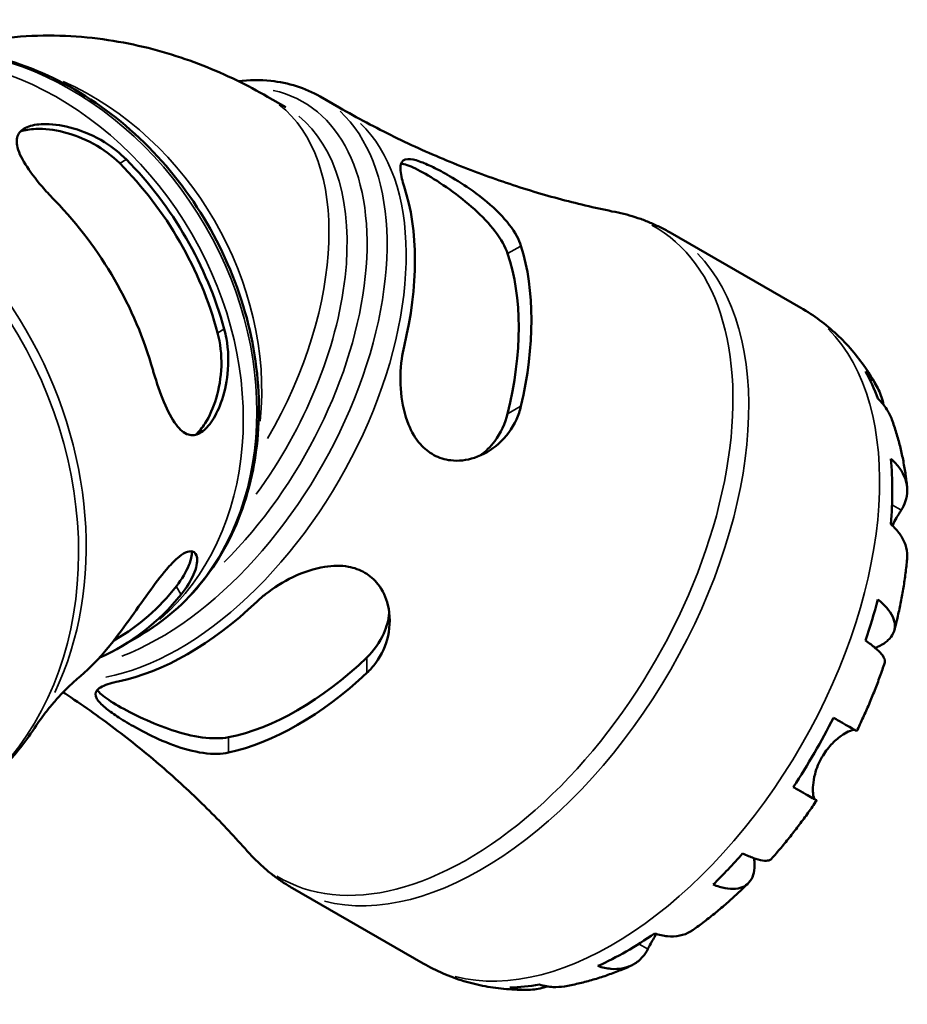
# Model space of a CAD drawing. Header units: millimetres. Extents: x 0 to 922, y 0 to 907.
# Tile 12 of 12: x 822 to 922, y 587 to 697. Entities that reach past the tile are written whole.
import ezdxf

# ---------------------------------------------------------------- set-up
doc = ezdxf.new("R2010")
doc.units = ezdxf.units.MM
doc.layers.add('Visible (ISO)', color=7, linetype='Continuous', lineweight=50)
doc.layers.add('Visible Narrow (ISO)', color=7, linetype='Continuous', lineweight=35)

msp = doc.modelspace()

# ---------------------------------------------------------------- linework, layer by layer
at = {"layer": 'Visible (ISO)'}
for p, q in [((850.183, 688.677), (852.219, 687.505)), ((856.089, 688.709), (858.238, 687.471)), ((895.395, 673.431), (910.095, 664.966)), ((833.112, 627.715), (832.904, 627.594)), ((835.826, 628.134), (834.306, 627.252)), ((852.977, 599.771), (867.677, 591.306))]:
    msp.add_line(p, q, dxfattribs=at)
for centre, major_axis, ratio, start_param, end_param in [((815.482, 658.095), (18.135, -31.25), 0.8159693, 1.2587036, 1.8774303), ((815.482, 658.095), (17.63, -30.38), 0.8159693, 1.2495407, 1.8865932), ((841.19, 655.602), (18.03, 31.31), 0.5780931, 5.1864901, 5.8052168), ((806.732, 653.017), (-18.643, 32.125), 0.8159693, 4.4089934, 5.0103258), ((853.564, 648.476), (-18.535, -32.187), 0.5780931, 2.0535946, 2.654927), ((853.564, 648.476), (-17.529, -30.439), 0.5780931, 2.0357346, 2.672787), ((890.477, 627.22), (21.095, 36.633), 0.5780931, 5.8284149, 5.9486902), ((890.477, 627.22), (21.095, 36.633), 0.5780931, 5.3891997, 5.6025072), ((815.482, 658.095), (18.135, -31.25), 0.8159693, 6.1942623, 6.5898193), ((815.482, 658.095), (17.63, -30.38), 0.8159693, 0, 0.3157968), ((841.19, 655.602), (18.03, 31.31), 0.5780931, 3.6156937, 4.2344205), ((890.477, 627.22), (21.095, 36.633), 0.5780931, 5.0430167, 5.163292), ((806.732, 653.017), (18.643, -32.125), 0.8159693, 0.1531401, 0.2979368), ((853.564, 648.476), (-17.529, -30.439), 0.5780931, 0.4649382, 1.1019907), ((853.564, 648.476), (-18.535, -32.187), 0.5780931, 0.4827983, 1.0841307), ((890.477, 627.22), (21.095, 36.633), 0.5780931, 4.6038015, 4.817109), ((890.477, 627.22), (21.095, 36.633), 0.5780931, 4.2576185, 4.3778939), ((890.477, 627.22), (21.095, 36.633), 0.5780931, 3.8184034, 4.0317109), ((890.477, 627.22), (-21.095, -36.633), 0.5780931, 0.3306277, 0.450903)]:
    msp.add_ellipse(centre, major_axis=major_axis, ratio=ratio, start_param=start_param, end_param=end_param, dxfattribs=at)
for points, knots in [([(813.962, 693.983), (814.147, 694.035), (814.332, 694.085), (818.056, 695.069), (821.597, 695.507), (828.343, 695.597), (831.55, 695.255), (837.54, 694.056), (840.326, 693.2), (845.519, 691.161), (847.928, 689.976), (850.183, 688.677)], [4.07586064, 4.07586064, 4.07586064, 4.07586064, 4.08407045, 4.08407045, 4.24115008, 4.24115008, 4.39822972, 4.39822972, 4.55530935, 4.55530935, 4.71238898, 4.71238898, 4.71238898, 4.71238898]), ([(835.826, 628.134), (838.547, 629.713), (840.961, 631.818), (844.946, 636.872), (846.509, 639.824), (848.638, 646.3), (849.191, 649.83), (849.223, 657.106), (848.692, 660.855), (846.597, 668.181), (845.031, 671.757), (841.019, 678.371), (838.574, 681.407), (833.05, 686.629), (829.972, 688.814), (823.495, 692.1), (820.098, 693.204), (813.344, 694.205), (809.988, 694.113), (804.248, 692.867), (801.802, 691.923), (799.562, 690.623)], [4.7151184, 4.7151184, 4.7151184, 4.7151184, 5.0279079, 5.0279079, 5.3431814, 5.3431814, 5.6629854, 5.6629854, 5.9857602, 5.9857602, 6.3096719, 6.3096719, 6.6338117, 6.6338117, 6.9576322, 6.9576322, 7.2800957, 7.2800957, 7.599218, 7.599218, 7.856711, 7.856711, 7.856711, 7.856711]), ([(846.895, 690.429), (848.137, 690.57), (849.356, 690.585), (852.532, 690.262), (854.416, 689.673), (856.089, 688.709)], [6.66307545, 6.66307545, 6.66307545, 6.66307545, 6.81310909, 6.81310909, 7.06664976, 7.06664976, 7.06664976, 7.06664976]), ([(889.246, 675.732), (887.276, 676.126), (885.259, 676.593), (881.164, 677.683), (879.084, 678.306), (874.896, 679.714), (872.788, 680.499), (868.578, 682.228), (866.476, 683.173), (862.316, 685.213), (860.258, 686.308), (858.238, 687.471)], [0.59091121, 0.59091121, 0.59091121, 0.59091121, 0.62942186, 0.62942186, 0.66793251, 0.66793251, 0.70644316, 0.70644316, 0.74495381, 0.74495381, 0.78346445, 0.78346445, 0.78346445, 0.78346445]), ([(826.317, 676.989), (826.265, 677.043), (826.212, 677.097), (826.16, 677.151), (825.699, 677.631), (825.263, 678.112), (824.106, 679.462), (823.463, 680.307), (822.491, 681.86), (822.159, 682.573), (821.95, 683.712), (822.003, 684.165), (822.463, 684.888), (822.836, 685.159), (823.892, 685.528), (824.554, 685.617), (826.248, 685.597), (827.304, 685.431), (829.557, 684.777), (830.755, 684.257), (832.759, 683.024), (833.591, 682.37), (834.317, 681.635)], [-0.0229757, -0.0229757, -0.0229757, -0.0229757, 0, 0, 0, 0.2034928, 0.2034928, 0.5802394, 0.5802394, 0.9548127, 0.9548127, 1.2618287, 1.2618287, 1.5452654, 1.5452654, 1.8297452, 1.8297452, 2.1842166, 2.1842166, 2.5750687, 2.5750687, 2.8906798, 2.8906798, 2.8906798, 2.8906798]), ([(822.431, 684.778), (822.916, 684.939), (823.498, 685.039), (825.112, 685.102), (826.221, 684.969), (828.35, 684.44), (829.526, 683.996), (831.726, 682.789), (832.748, 682.024), (833.569, 681.204)], [0.1153536, 0.1153536, 0.1153536, 0.1153536, 0.3420357, 0.3420357, 0.6840715, 0.6840715, 1.0379285, 1.0379285, 1.3917855, 1.3917855, 1.3917855, 1.3917855]), ([(865.525, 678.609), (865.426, 678.91), (865.344, 679.193), (865.111, 680.15), (865.067, 680.69), (865.258, 681.456), (865.508, 681.664), (866.276, 681.699), (866.714, 681.607), (867.708, 681.255), (868.211, 681.037), (869.352, 680.481), (869.975, 680.147), (871.488, 679.269), (872.375, 678.704), (874.323, 677.314), (875.359, 676.46), (877.044, 674.739), (877.717, 673.874), (878.377, 672.643), (878.536, 672.275), (878.65, 671.915)], [-3.0823066, -3.0823066, -3.0823066, -3.0823066, -2.9436123, -2.9436123, -2.577158, -2.577158, -2.1924556, -2.1924556, -1.9016831, -1.9016831, -1.6719659, -1.6719659, -1.4356325, -1.4356325, -1.1208692, -1.1208692, -0.7150215, -0.7150215, -0.335684, -0.335684, -0.1713732, -0.1713732, -0.1713732, -0.1713732]), ([(865.193, 681.169), (865.384, 681.152), (865.61, 681.099), (866.42, 680.819), (867.132, 680.465), (868.722, 679.549), (869.68, 678.938), (871.614, 677.56), (872.586, 676.791), (874.269, 675.272), (875.096, 674.411), (876.409, 672.684), (876.891, 671.818), (877.152, 671.052)], [2.2338191, 2.2338191, 2.2338191, 2.2338191, 2.3942509, 2.3942509, 2.7271193, 2.7271193, 3.069155, 3.069155, 3.4111907, 3.4111907, 3.7650477, 3.7650477, 4.1189047, 4.1189047, 4.1189047, 4.1189047]), ([(889.246, 675.732), (889.675, 675.647), (890.101, 675.548), (890.949, 675.322), (891.369, 675.196), (892.203, 674.916), (892.615, 674.762), (893.43, 674.427), (893.832, 674.246), (894.623, 673.858), (895.013, 673.651), (895.395, 673.431)], [0.59091121, 0.59091121, 0.59091121, 0.59091121, 0.62942186, 0.62942186, 0.66793251, 0.66793251, 0.70644316, 0.70644316, 0.74495381, 0.74495381, 0.78346445, 0.78346445, 0.78346445, 0.78346445]), ([(910.095, 664.966), (910.824, 664.546), (911.528, 664.084), (912.875, 663.084), (913.518, 662.547), (914.734, 661.409), (915.307, 660.808), (916.38, 659.556), (916.879, 658.905), (917.804, 657.563), (918.229, 656.873), (918.618, 656.169)], [0.78346445, 0.78346445, 0.78346445, 0.78346445, 0.85068004, 0.85068004, 0.91789562, 0.91789562, 0.98511121, 0.98511121, 1.05232679, 1.05232679, 1.11954237, 1.11954237, 1.11954237, 1.11954237]), ([(845.317, 662.582), (845.413, 662.233), (845.494, 661.877), (845.797, 660.214), (845.833, 658.863), (845.568, 656.399), (845.303, 655.276), (844.627, 653.442), (844.249, 652.699), (843.431, 651.541), (843.009, 651.129), (842.14, 650.644), (841.712, 650.594), (840.805, 650.865), (840.344, 651.264), (839.425, 652.489), (838.97, 653.362), (838.123, 655.38), (837.73, 656.51), (837.379, 657.719), (837.358, 657.792), (837.338, 657.864), (837.317, 657.936)], [-2.8905392, -2.8905392, -2.8905392, -2.8905392, -2.77978, -2.77978, -2.3812011, -2.3812011, -2.0238949, -2.0238949, -1.7240223, -1.7240223, -1.438681, -1.438681, -1.1429704, -1.1429704, -0.7846937, -0.7846937, -0.3852804, -0.3852804, 0, 0, 0, 0.0229635, 0.0229635, 0.0229635, 0.0229635]), ([(844.569, 662.152), (844.876, 661.002), (845.027, 659.702), (844.954, 657.134), (844.734, 655.867), (844.105, 653.774), (843.671, 652.784), (842.826, 651.464), (842.459, 651.026), (842.088, 650.696)], [1.3355026, 1.3355026, 1.3355026, 1.3355026, 1.6984425, 1.6984425, 2.0613825, 2.0613825, 2.3942509, 2.3942509, 2.6145846, 2.6145846, 2.6145846, 2.6145846]), ([(878.65, 653.929), (878.53, 653.412), (878.361, 652.913), (877.666, 651.372), (876.967, 650.439), (875.326, 648.986), (874.397, 648.444), (872.549, 647.84), (871.641, 647.728), (870.096, 647.911), (869.462, 648.106), (868.307, 648.73), (867.799, 649.14), (866.799, 650.271), (866.357, 651.024), (865.572, 652.949), (865.306, 654.165), (865.064, 656.684), (865.095, 657.99), (865.331, 659.706), (865.418, 660.173), (865.525, 660.623)], [-3.1121515, -3.1121515, -3.1121515, -3.1121515, -2.9389932, -2.9389932, -2.55139, -2.55139, -2.184781, -2.184781, -1.8623689, -1.8623689, -1.623421, -1.623421, -1.394929, -1.394929, -1.109874, -1.109874, -0.73553, -0.73553, -0.3488593, -0.3488593, -0.1987424, -0.1987424, -0.1987424, -0.1987424]), ([(917.356, 657.818), (917.776, 657.412), (918.138, 656.955), (918.713, 656.037), (918.974, 655.492), (919.252, 654.637), (919.326, 654.353), (919.383, 654.069)], [0.21343366, 0.21343366, 0.21343366, 0.21343366, 0.41600999, 0.41600999, 0.62434849, 0.62434849, 0.72381923, 0.72381923, 0.72381923, 0.72381923]), ([(920.321, 652.416), (920.17, 652.826), (919.972, 653.216), (919.486, 653.97), (919.14, 654.39), (918.731, 654.772)], [6.09879091, 6.09879091, 6.09879091, 6.09879091, 6.26990562, 6.26990562, 6.47248196, 6.47248196, 6.47248196, 6.47248196]), ([(877.152, 653.066), (876.884, 651.973), (876.385, 650.897), (875.231, 649.362), (874.67, 648.815), (874.074, 648.376)], [-1.39161666, -1.39161666, -1.39161666, -1.39161666, -1.02867671, -1.02867671, -0.77569196, -0.77569196, -0.77569196, -0.77569196]), ([(920.321, 652.416), (920.5, 651.925), (920.665, 651.431), (920.968, 650.436), (921.106, 649.935), (921.356, 648.929), (921.469, 648.424), (921.669, 647.408), (921.758, 646.898), (921.911, 645.874), (921.976, 645.361), (922.03, 644.846)], [1.23541332, 1.23541332, 1.23541332, 1.23541332, 1.27976701, 1.27976701, 1.32412069, 1.32412069, 1.36847437, 1.36847437, 1.41282806, 1.41282806, 1.45718174, 1.45718174, 1.45718174, 1.45718174]), ([(920.199, 648.014), (920.603, 647.661), (920.943, 647.284), (921.465, 646.556), (921.691, 646.137), (921.984, 645.281), (922.051, 644.844), (922.049, 644.042), (921.978, 643.603), (921.714, 642.846), (921.555, 642.524), (921.366, 642.225)], [0.21343841, 0.21343841, 0.21343841, 0.21343841, 0.41559978, 0.41559978, 0.62400044, 0.62400044, 0.8324011, 0.8324011, 1.04178819, 1.04178819, 1.20124236, 1.20124236, 1.20124236, 1.20124236]), ([(921.366, 642.225), (921.307, 642.133), (921.245, 642.035), (921.072, 641.756), (920.956, 641.567), (920.698, 641.135), (920.556, 640.892), (920.391, 640.596), (920.37, 640.559), (920.349, 640.521)], [-0.71968867, -0.71968867, -0.71968867, -0.71968867, -0.66913349, -0.66913349, -0.58448293, -0.58448293, -0.49008499, -0.49008499, -0.47647312, -0.47647312, -0.47647312, -0.47647312]), ([(922.033, 636.741), (922.044, 636.858), (922.05, 636.974), (922.051, 637.486), (921.984, 637.923), (921.691, 638.779), (921.465, 639.198), (920.943, 639.926), (920.603, 640.303), (920.199, 640.656)], [5.81256433, 5.81256433, 5.81256433, 5.81256433, 5.87111315, 5.87111315, 6.07951382, 6.07951382, 6.28791448, 6.28791448, 6.49007585, 6.49007585, 6.49007585, 6.49007585]), ([(832.248, 626.773), (832.305, 626.842), (832.362, 626.913), (833.108, 627.837), (833.846, 628.818), (835.329, 630.866), (836.073, 631.928), (837.492, 633.895), (838.174, 634.809), (839.254, 636.075), (839.665, 636.507), (840.379, 637.126), (840.682, 637.334), (841.262, 637.607), (841.524, 637.646), (842.025, 637.514), (842.205, 637.252), (842.321, 636.393), (842.195, 635.74), (841.565, 634.311), (841.096, 633.554), (840.467, 632.769)], [-3.2554304, -3.2554304, -3.2554304, -3.2554304, -3.223017, -3.223017, -2.8374234, -2.8374234, -2.4553232, -2.4553232, -2.092646, -2.092646, -1.8542525, -1.8542525, -1.6520309, -1.6520309, -1.4235395, -1.4235395, -1.1001066, -1.1001066, -0.7051197, -0.7051197, -0.3438695, -0.3438695, -0.3438695, -0.3438695]), ([(841.684, 637.602), (841.692, 637.173), (841.587, 636.637), (841.058, 635.306), (840.562, 634.481), (839.939, 633.685)], [0.73604022, 0.73604022, 0.73604022, 0.73604022, 1.02867671, 1.02867671, 1.39161666, 1.39161666, 1.39161666, 1.39161666]), ([(922.033, 636.741), (921.982, 636.208), (921.922, 635.675), (921.783, 634.609), (921.705, 634.075), (921.53, 633.007), (921.433, 632.473), (921.223, 631.406), (921.11, 630.873), (920.865, 629.806), (920.735, 629.274), (920.596, 628.742)], [1.68708422, 1.68708422, 1.68708422, 1.68708422, 1.7320423, 1.7320423, 1.77700038, 1.77700038, 1.82195846, 1.82195846, 1.86691655, 1.86691655, 1.91187463, 1.91187463, 1.91187463, 1.91187463]), ([(848.968, 631.945), (849.278, 632.238), (849.611, 632.524), (850.888, 633.53), (851.934, 634.185), (854.19, 635.267), (855.408, 635.682), (857.523, 636.017), (858.42, 636.031), (859.933, 635.757), (860.553, 635.535), (861.687, 634.874), (862.179, 634.44), (863.124, 633.24), (863.494, 632.431), (863.971, 630.459), (863.97, 629.264), (863.476, 627.034), (863.013, 625.991), (862.042, 624.67), (861.711, 624.296), (861.343, 623.952)], [-3.0823066, -3.0823066, -3.0823066, -3.0823066, -2.9436123, -2.9436123, -2.577158, -2.577158, -2.1924556, -2.1924556, -1.9016831, -1.9016831, -1.6719659, -1.6719659, -1.4356325, -1.4356325, -1.1208692, -1.1208692, -0.7150215, -0.7150215, -0.335684, -0.335684, -0.1713732, -0.1713732, -0.1713732, -0.1713732]), ([(918.731, 632.207), (919.14, 631.885), (919.486, 631.556), (920.021, 630.942), (920.255, 630.6), (920.568, 629.928), (920.647, 629.598), (920.668, 629.011), (920.611, 628.701), (920.342, 628.118), (920.129, 627.846), (919.623, 627.385), (919.283, 627.153), (918.74, 626.884), (918.597, 626.82), (918.449, 626.76)], [0.2134337, 0.2134337, 0.2134337, 0.2134337, 0.41601, 0.41601, 0.6243485, 0.6243485, 0.832687, 0.832687, 1.0415719, 1.0415719, 1.2504568, 1.2504568, 1.4601279, 1.4601279, 1.5299307, 1.5299307, 1.5299307, 1.5299307]), ([(863.859, 630.668), (863.774, 629.916), (863.571, 629.138), (862.805, 627.384), (862.135, 626.442), (861.343, 625.683)], [3.50561343, 3.50561343, 3.50561343, 3.50561343, 3.76504773, 3.76504773, 4.11890475, 4.11890475, 4.11890475, 4.11890475]), ([(834.306, 627.252), (834.279, 627.236), (834.252, 627.22), (834.197, 627.188), (834.17, 627.172), (834.116, 627.14), (834.089, 627.124), (834.034, 627.092), (834.007, 627.076), (833.953, 627.044), (833.926, 627.028), (833.899, 627.012)], [4.715118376, 4.715118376, 4.715118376, 4.715118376, 4.717342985, 4.717342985, 4.719567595, 4.719567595, 4.721792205, 4.721792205, 4.724016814, 4.724016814, 4.726241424, 4.726241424, 4.726241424, 4.726241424]), ([(919.516, 625.106), (919.551, 625.212), (919.548, 625.331), (919.466, 625.622), (919.351, 625.829), (918.974, 626.287), (918.713, 626.539), (918.138, 627.02), (917.776, 627.293), (917.356, 627.577)], [5.70096815, 5.70096815, 5.70096815, 5.70096815, 5.85322864, 5.85322864, 6.06156713, 6.06156713, 6.26990562, 6.26990562, 6.47248196, 6.47248196, 6.47248196, 6.47248196]), ([(919.517, 625.105), (919.344, 624.584), (919.163, 624.064), (918.786, 623.027), (918.59, 622.51), (918.184, 621.48), (917.974, 620.967), (917.539, 619.945), (917.315, 619.436), (916.852, 618.423), (916.614, 617.92), (916.369, 617.418)], [2.0146917, 2.0146917, 2.0146917, 2.0146917, 2.05911565, 2.05911565, 2.1035396, 2.1035396, 2.14796355, 2.14796355, 2.1923875, 2.1923875, 2.23681145, 2.23681145, 2.23681145, 2.23681145]), ([(829.155, 623.588), (828.687, 623.183), (828.243, 622.776), (827.41, 621.968), (827.02, 621.567), (826.299, 620.783), (825.967, 620.4), (825.362, 619.663), (825.089, 619.309), (824.601, 618.642), (824.386, 618.329), (824.199, 618.041)], [4.86825848, 4.86825848, 4.86825848, 4.86825848, 4.91586105, 4.91586105, 4.96346362, 4.96346362, 5.01106619, 5.01106619, 5.05866876, 5.05866876, 5.10627133, 5.10627133, 5.10627133, 5.10627133]), ([(845.786, 614.994), (845.399, 614.909), (844.979, 614.863), (843.535, 614.833), (842.422, 615), (840.178, 615.601), (839.048, 616.021), (836.962, 616.951), (836.001, 617.445), (834.443, 618.328), (833.828, 618.705), (832.756, 619.418), (832.308, 619.744), (831.489, 620.424), (831.177, 620.753), (830.781, 621.427), (830.801, 621.743), (831.296, 622.304), (831.787, 622.549), (832.77, 622.842), (833.076, 622.918), (833.412, 622.987)], [-3.1121515, -3.1121515, -3.1121515, -3.1121515, -2.9389932, -2.9389932, -2.55139, -2.55139, -2.184781, -2.184781, -1.8623689, -1.8623689, -1.623421, -1.623421, -1.394929, -1.394929, -1.109874, -1.109874, -0.73553, -0.73553, -0.3488593, -0.3488593, -0.1987424, -0.1987424, -0.1987424, -0.1987424]), ([(827.221, 621.768), (827.518, 621.573), (827.815, 621.377), (830.036, 619.893), (831.908, 618.55), (835.517, 615.776), (837.254, 614.347), (840.574, 611.431), (842.157, 609.946), (845.155, 606.95), (846.571, 605.441), (847.9, 603.934)], [3.9576686, 3.9576686, 3.9576686, 3.9576686, 3.96356776, 3.96356776, 4.00207841, 4.00207841, 4.04058906, 4.04058906, 4.0790997, 4.0790997, 4.11761035, 4.11761035, 4.11761035, 4.11761035]), ([(845.786, 616.725), (844.974, 616.567), (843.956, 616.558), (841.747, 616.855), (840.556, 617.159), (838.397, 617.876), (837.277, 618.326), (835.177, 619.289), (834.196, 619.798), (833.412, 620.25), (832.627, 620.702), (831.964, 621.139), (831.315, 621.695), (831.156, 621.863), (831.045, 622.017)], [-1.3916167, -1.3916167, -1.3916167, -1.3916167, -1.0286767, -1.0286767, -0.6657368, -0.6657368, -0.3328684, -0.3328684, 0, 0, 0, 0.3328684, 0.3328684, 0.4925406, 0.4925406, 0.4925406, 0.4925406]), ([(913.743, 618.92), (914.178, 618.67), (914.564, 618.448), (915.195, 618.086), (915.495, 617.915), (915.963, 617.647), (916.131, 617.551), (916.318, 617.446), (916.368, 617.418), (916.369, 617.418)], [0.21343841, 0.21343841, 0.21343841, 0.21343841, 0.41559978, 0.41559978, 0.62400044, 0.62400044, 0.8324011, 0.8324011, 1.01135156, 1.01135156, 1.01135156, 1.01135156]), ([(813.482, 607.796), (814.342, 608.295), (815.179, 608.836), (816.797, 609.995), (817.579, 610.614), (819.081, 611.923), (819.802, 612.613), (821.176, 614.06), (821.83, 614.816), (823.068, 616.386), (823.652, 617.201), (824.199, 618.041)], [4.71511838, 4.71511838, 4.71511838, 4.71511838, 4.79334897, 4.79334897, 4.87157956, 4.87157956, 4.94981015, 4.94981015, 5.02804074, 5.02804074, 5.10627133, 5.10627133, 5.10627133, 5.10627133]), ([(916.162, 617.534), (916.153, 617.536), (916.143, 617.539), (916.064, 617.553), (915.972, 617.546), (915.736, 617.49), (915.59, 617.437), (915.184, 617.248), (914.907, 617.087), (914.249, 616.614), (913.867, 616.284), (913.119, 615.478), (912.764, 615.003), (912.466, 614.487)], [-0.69661673, -0.69661673, -0.69661673, -0.69661673, -0.68292689, -0.68292689, -0.58946764, -0.58946764, -0.49014387, -0.49014387, -0.34933517, -0.34933517, -0.17856496, -0.17856496, 0, 0, 0, 0]), ([(912.466, 614.487), (912.296, 614.192), (912.145, 613.886), (911.879, 613.246), (911.768, 612.913), (911.566, 612.15), (911.496, 611.732), (911.431, 610.999), (911.433, 610.687), (911.476, 610.258), (911.504, 610.112), (911.575, 609.888), (911.616, 609.809), (911.678, 609.743), (911.695, 609.729), (911.712, 609.719)], [0, 0, 0, 0, 0.10230486, 0.10230486, 0.2116531, 0.2116531, 0.35868741, 0.35868741, 0.49861539, 0.49861539, 0.59613895, 0.59613895, 0.69034298, 0.69034298, 0.72355027, 0.72355027, 0.72355027, 0.72355027]), ([(911.712, 609.719), (911.797, 609.669), (911.851, 609.636), (911.884, 609.615), (911.833, 609.643), (911.631, 609.757), (911.463, 609.853), (910.995, 610.12), (910.695, 610.292), (910.064, 610.654), (909.678, 610.876), (909.243, 611.126)], [5.50227189, 5.50227189, 5.50227189, 5.50227189, 5.66172607, 5.66172607, 5.87111315, 5.87111315, 6.07951382, 6.07951382, 6.28791448, 6.28791448, 6.49007585, 6.49007585, 6.49007585, 6.49007585]), ([(911.869, 609.624), (911.558, 609.162), (911.24, 608.703), (910.595, 607.797), (910.266, 607.348), (909.599, 606.461), (909.259, 606.022), (908.57, 605.156), (908.221, 604.728), (907.511, 603.884), (907.152, 603.468), (906.787, 603.057)], [2.47557117, 2.47557117, 2.47557117, 2.47557117, 2.51999363, 2.51999363, 2.56441609, 2.56441609, 2.60883855, 2.60883855, 2.65326102, 2.65326102, 2.69768348, 2.69768348, 2.69768348, 2.69768348]), ([(852.977, 599.771), (852.595, 599.991), (852.22, 600.224), (851.487, 600.714), (851.129, 600.971), (850.431, 601.507), (850.091, 601.787), (849.43, 602.367), (849.11, 602.667), (848.489, 603.287), (848.189, 603.607), (847.9, 603.934)], [3.92505711, 3.92505711, 3.92505711, 3.92505711, 3.96356776, 3.96356776, 4.00207841, 4.00207841, 4.04058906, 4.04058906, 4.0790997, 4.0790997, 4.11761035, 4.11761035, 4.11761035, 4.11761035]), ([(904.837, 603.132), (904.855, 602.987), (904.869, 602.844), (904.905, 602.251), (904.874, 601.839), (904.725, 601.167), (904.595, 600.844), (904.223, 600.316), (903.982, 600.11), (903.461, 599.831), (903.135, 599.732), (902.394, 599.664), (901.98, 599.694), (901.178, 599.847), (900.719, 599.981), (900.236, 600.173)], [5.1619343, 5.1619343, 5.1619343, 5.1619343, 5.2257877, 5.2257877, 5.4354588, 5.4354588, 5.6443437, 5.6443437, 5.8532286, 5.8532286, 6.0615671, 6.0615671, 6.2699056, 6.2699056, 6.472482, 6.472482, 6.472482, 6.472482]), ([(903.555, 603.674), (904.012, 603.454), (904.431, 603.278), (905.137, 603.024), (905.486, 602.925), (906.074, 602.832), (906.312, 602.838), (906.606, 602.915), (906.711, 602.973), (906.787, 603.057)], [0.21343366, 0.21343366, 0.21343366, 0.21343366, 0.41600999, 0.41600999, 0.62434849, 0.62434849, 0.83268698, 0.83268698, 0.98426296, 0.98426296, 0.98426296, 0.98426296]), ([(904.177, 600.305), (903.786, 599.919), (903.39, 599.54), (902.588, 598.796), (902.183, 598.431), (901.364, 597.717), (900.95, 597.367), (900.112, 596.682), (899.69, 596.348), (898.835, 595.695), (898.403, 595.376), (897.967, 595.066)], [2.80053272, 2.80053272, 2.80053272, 2.80053272, 2.84549485, 2.84549485, 2.89045699, 2.89045699, 2.93541912, 2.93541912, 2.98038125, 2.98038125, 3.02534338, 3.02534338, 3.02534338, 3.02534338]), ([(893.851, 594.626), (893.757, 594.47), (893.667, 594.317), (893.453, 593.944), (893.336, 593.731), (893.113, 593.324), (893.011, 593.131), (892.914, 592.948), (892.909, 592.939), (892.905, 592.93)], [-2.64217704, -2.64217704, -2.64217704, -2.64217704, -2.58338701, -2.58338701, -2.49547573, -2.49547573, -2.40310236, -2.40310236, -2.39831682, -2.39831682, -2.39831682, -2.39831682]), ([(893.659, 594.688), (894.168, 594.516), (894.665, 594.411), (895.559, 594.326), (896.035, 594.342), (896.925, 594.519), (897.338, 594.681), (897.779, 594.939), (897.874, 595), (897.967, 595.067)], [0.21343841, 0.21343841, 0.21343841, 0.21343841, 0.41559978, 0.41559978, 0.62400044, 0.62400044, 0.8324011, 0.8324011, 0.88928726, 0.88928726, 0.88928726, 0.88928726]), ([(892.905, 592.93), (892.74, 592.615), (892.54, 592.315), (892.015, 591.705), (891.669, 591.423), (890.974, 591.016), (890.561, 590.854), (889.671, 590.677), (889.195, 590.661), (888.301, 590.747), (887.804, 590.851), (887.295, 591.024)], [5.50227189, 5.50227189, 5.50227189, 5.50227189, 5.66172607, 5.66172607, 5.87111315, 5.87111315, 6.07951382, 6.07951382, 6.28791448, 6.28791448, 6.49007585, 6.49007585, 6.49007585, 6.49007585]), ([(879.423, 588.347), (878.628, 588.335), (877.826, 588.36), (876.221, 588.493), (875.416, 588.6), (873.814, 588.902), (873.017, 589.097), (871.441, 589.576), (870.663, 589.86), (869.141, 590.518), (868.397, 590.891), (867.677, 591.306)], [3.59288633, 3.59288633, 3.59288633, 3.59288633, 3.65932049, 3.65932049, 3.72575464, 3.72575464, 3.7921888, 3.7921888, 3.85862295, 3.85862295, 3.92505711, 3.92505711, 3.92505711, 3.92505711]), ([(890.947, 591.028), (890.474, 590.818), (889.996, 590.618), (889.033, 590.24), (888.547, 590.063), (887.566, 589.731), (887.072, 589.576), (886.074, 589.292), (885.571, 589.162), (884.557, 588.93), (884.046, 588.826), (883.531, 588.737)], [3.25515647, 3.25515647, 3.25515647, 3.25515647, 3.29951191, 3.29951191, 3.34386735, 3.34386735, 3.38822279, 3.38822279, 3.43257824, 3.43257824, 3.47693368, 3.47693368, 3.47693368, 3.47693368]), ([(881.627, 588.727), (881.364, 588.64), (881.094, 588.565), (880.227, 588.379), (879.623, 588.331), (878.54, 588.368), (877.962, 588.453), (877.399, 588.612)], [5.96669561, 5.96669561, 5.96669561, 5.96669561, 6.06156713, 6.06156713, 6.26990562, 6.26990562, 6.47248196, 6.47248196, 6.47248196, 6.47248196]), ([(880.719, 588.934), (881.255, 588.772), (881.792, 588.684), (882.682, 588.642), (883.109, 588.665), (883.531, 588.738)], [0.21343366, 0.21343366, 0.21343366, 0.21343366, 0.41600999, 0.41600999, 0.58346827, 0.58346827, 0.58346827, 0.58346827])]:
    msp.add_open_spline(points, degree=3, knots=knots, dxfattribs=at)
at = {"layer": 'Visible Narrow (ISO)'}
for p, q in [((833.607, 681.226), (834.28, 681.613)), ((877.227, 671.096), (878.575, 671.872)), ((844.607, 662.173), (845.28, 662.561)), ((878.575, 653.886), (877.227, 653.11)), ((921.314, 642.255), (920.388, 642.788)), ((839.965, 633.639), (840.441, 632.815)), ((861.343, 625.597), (861.343, 624.038)), ((845.786, 615.08), (845.786, 616.639)), ((911.589, 609.79), (909.373, 611.065)), ((892.854, 592.959), (891.942, 593.484))]:
    msp.add_line(p, q, dxfattribs=at)
for centre, major_axis, ratio, start_param, end_param in [((817.694, 659.379), (-18.132, 31.245), 0.8159693, 3.2986723, 6.1261057), ((816.174, 658.497), (18.132, -31.245), 0.8159693, 0.1570796, 2.984513), ((820.82, 661.193), (-16.639, 28.672), 0.8159693, 3.9843582, 5.4404198), ((792.15, 644.555), (-21.332, 36.759), 0.8159693, 3.2986723, 6.1261057), ((836.868, 658.091), (17.285, 30.016), 0.5780931, 4.2771071, 6.4600976), ((838.061, 657.404), (18.028, 31.305), 0.5780931, 3.7575009, 6.1502546), ((833.64, 659.95), (16.543, 28.727), 0.5780931, 4.7087592, 6.2003208), ((835.676, 658.778), (16.543, 28.727), 0.5780931, 4.5254772, 6.1906744), ((793.258, 645.198), (21.184, -36.504), 0.8159693, 0.5091173, 2.6324754), ((840.211, 656.166), (18.028, 31.305), 0.5780931, 3.5981724, 6.1418688), ((872.619, 637.503), (21.062, 36.575), 0.5780931, 3.1253744, 6.2994036), ((874.186, 636.601), (-21.209, -36.83), 0.5780931, 0.1570796, 2.984513), ((888.886, 628.136), (21.209, 36.83), 0.5780931, 3.2986723, 6.1261057)]:
    msp.add_ellipse(centre, major_axis=major_axis, ratio=ratio, start_param=start_param, end_param=end_param, dxfattribs=at)

doc.saveas('drawing.dxf')
